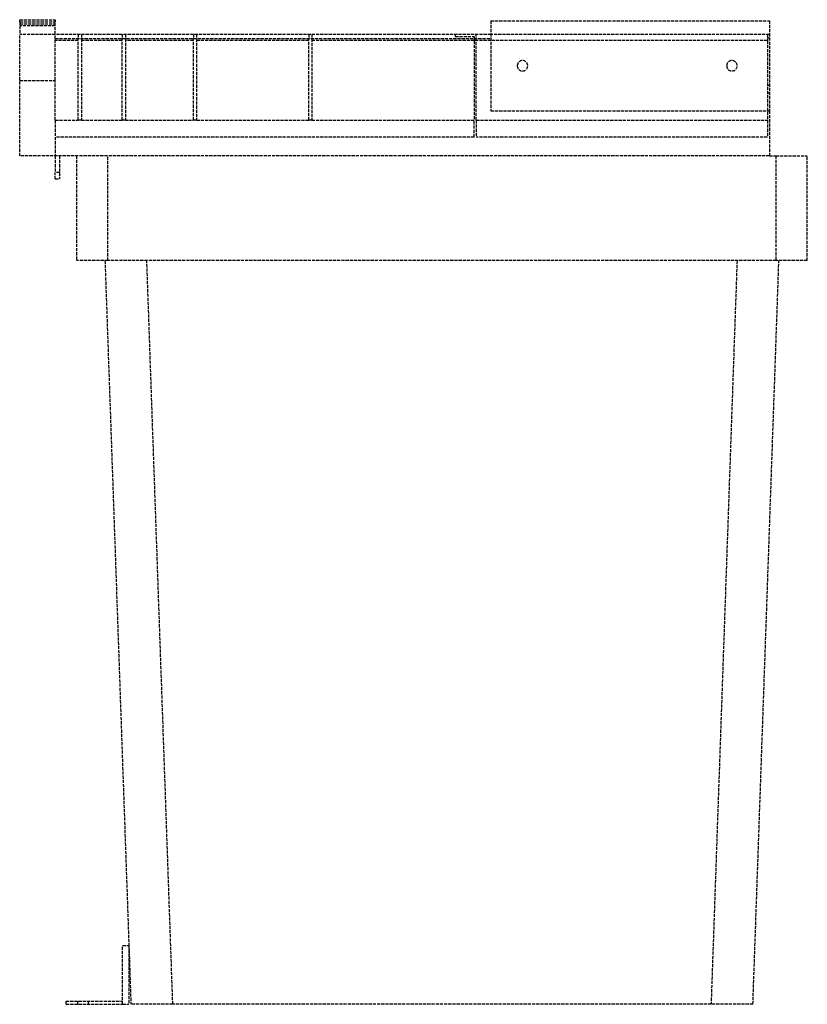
# Model space of a CAD drawing. Header units: millimetres. Extents: x -376 to 0, y 0 to 470.
import ezdxf

# ---------------------------------------------------------------- set-up
doc = ezdxf.new("R2010")
doc.units = ezdxf.units.MM
doc.header["$LTSCALE"] = 10
doc.linetypes.add('ALLCAD_Strich', pattern=[0.2, 0.15, -0.05])
doc.layers.add('BESCH_KONT_sich_schn_seit_2d', color=160, linetype='Continuous')

msp = doc.modelspace()

# ---------------------------------------------------------------- linework, layer by layer
at = {"layer": 'BESCH_KONT_sich_schn_seit_2d', "linetype": 'ALLCAD_Strich', "extrusion": (-1.09476e-47, 1, -2.22045e-16)}
for p, q in [((-376.09, 470), (-376.09, 469.99)), ((-376.09, 470), (-359.09, 470)), ((-359.09, 469.99), (-359.09, 470)), ((-376.09, 469.99), (-359.09, 469.99)), ((-376.09, 469), (-376.09, 469.99)), ((-376.09, 469), (-376.09, 463)), ((-376.09, 469), (-359.09, 469)), ((-376.09, 468.96), (-359.09, 468.96)), ((-376.09, 468), (-359.09, 468)), ((-359.09, 467), (-376.09, 467)), ((-359.09, 469.99), (-359.09, 469)), ((-359.09, 463), (-359.09, 469)), ((-151.09, 469.5), (-151.09, 426.5)), ((-151.09, 469.5), (-18.09, 469.5)), ((-18.09, 469.5), (-18.09, 426.5)), ((-359.09, 463), (-376.09, 463)), ((-376.09, 441), (-376.09, 463)), ((-151.09, 463), (-359.09, 463)), ((-359.09, 461), (-359.09, 463)), ((-359.09, 461), (-151.09, 461)), ((-359.09, 441), (-359.09, 461)), ((-348.09, 463), (-348.09, 461)), ((-348.09, 422), (-348.09, 461)), ((-346.59, 463), (-346.59, 461)), ((-346.59, 461), (-346.59, 422)), ((-327.09, 463), (-327.09, 461)), ((-327.09, 422), (-327.09, 461)), ((-325.59, 463), (-325.59, 461)), ((-325.59, 461), (-325.59, 422)), ((-293.09, 463), (-293.09, 461)), ((-293.09, 422), (-293.09, 461)), ((-291.59, 463), (-291.59, 461)), ((-291.59, 461), (-291.59, 422)), ((-238.09, 463), (-238.09, 461)), ((-238.09, 422), (-238.09, 461)), ((-236.59, 463), (-236.59, 461)), ((-236.59, 461), (-236.59, 422)), ((-168.09, 463), (-168.09, 462)), ((-168.09, 462), (-159.09, 462)), ((-159.09, 462), (-159.09, 460)), ((-158.09, 460), (-158.09, 463)), ((-18.09, 463), (-151.09, 463)), ((-19.09, 463), (-19.09, 460)), ((-18.09, 461.19), (-19.09, 461.19)), ((-348.09, 460), (-359.09, 460)), ((-327.09, 460), (-346.59, 460)), ((-293.09, 460), (-325.59, 460)), ((-238.09, 460), (-291.59, 460)), ((-159.09, 460), (-236.59, 460)), ((-158.09, 460), (-159.09, 460)), ((-159.09, 460), (-159.09, 422)), ((-158.09, 422), (-158.09, 460)), ((-19.09, 460), (-158.09, 460)), ((-19.09, 460), (-19.09, 422)), ((-376.09, 405), (-376.09, 441)), ((-376.09, 441), (-359.09, 441)), ((-359.09, 422), (-359.09, 441)), ((-18.09, 438.62), (-19.09, 438.62)), ((-18.09, 435), (-19.09, 435)), ((-151.09, 426.5), (-18.09, 426.5)), ((-18.09, 426.51), (-18.09, 426.51)), ((-18.09, 426.51), (-18.09, 426.51)), ((-18.09, 426.51), (-18.09, 426.51)), ((-18.09, 426.5), (-18.09, 426.51)), ((-18.09, 426.51), (-18.09, 426.51)), ((-18.09, 426.51), (-18.09, 426.51)), ((-18.09, 426.51), (-18.09, 426.51)), ((-18.09, 426.51), (-18.09, 426.51)), ((-18.09, 426.51), (-18.09, 426.51)), ((-18.09, 426.51), (-18.09, 426.51)), ((-18.09, 426.51), (-18.09, 426.51)), ((-18.09, 426.5), (-18.09, 405)), ((-18.09, 426.5), (-18.09, 426.5)), ((-18.09, 426.5), (-18.09, 426.5)), ((-18.09, 426.5), (-18.09, 426.5)), ((-18.09, 426.5), (-18.09, 426.5)), ((-18.09, 426.5), (-18.09, 426.5)), ((-18.09, 426.5), (-18.09, 426.5)), ((-18.09, 426.5), (-18.09, 426.5)), ((-359.09, 422), (-359.09, 414)), ((-359.09, 422), (-348.09, 422)), ((-346.59, 422), (-348.09, 422)), ((-346.59, 422), (-327.09, 422)), ((-325.59, 422), (-327.09, 422)), ((-325.59, 422), (-293.09, 422)), ((-291.59, 422), (-293.09, 422)), ((-291.59, 422), (-238.09, 422)), ((-236.59, 422), (-238.09, 422)), ((-236.59, 422), (-159.09, 422)), ((-159.09, 414), (-159.09, 422)), ((-158.09, 422), (-158.09, 414)), ((-158.09, 422), (-19.09, 422)), ((-19.09, 422), (-19.09, 414)), ((-359.09, 414), (-359.09, 405)), ((-159.09, 414), (-359.09, 414)), ((-19.09, 414), (-158.09, 414)), ((-18.09, 405), (-376.09, 405)), ((-359.09, 405), (-359.09, 397)), ((-357.09, 405), (-357.09, 397)), ((-348.94, 405), (-348.94, 355)), ((-333.94, 355), (-333.94, 405)), ((-18.09, 405), (-15, 405)), ((-15, 405), (-15, 355)), ((-15, 405), (0, 405)), ((0, 355), (0, 405)), ((-359.09, 394), (-359.09, 397)), ((-357.09, 397), (-359.09, 397)), ((-357.09, 397), (-357.09, 394)), ((-359.09, 394), (-357.09, 394)), ((-333.94, 355), (-348.94, 355)), ((-335.37, 355), (-322.97, 0)), ((-15, 355), (-333.94, 355)), ((-302.98, 0), (-315.38, 355)), ((-33.56, 355), (-45.96, 0)), ((-25.97, 0), (-13.57, 355)), ((0, 355), (-15, 355)), ((-326.97, 0), (-326.97, 28)), ((-326.97, 28), (-323.97, 28)), ((-323.97, 28), (-323.97, 0)), ((-353.97, 0), (-353.97, 1.5)), ((-353.97, 1.5), (-326.97, 1.5)), ((-353.97, 0), (-326.97, 0)), ((-348.47, 1.5), (-348.47, 0)), ((-343.47, 1.5), (-343.47, 0)), ((-326.97, 0), (-323.97, 0)), ((-302.98, 0), (-322.97, 0)), ((-45.96, 0), (-302.98, 0)), ((-25.97, 0), (-45.96, 0))]:
    msp.add_line(p, q, dxfattribs=at)
at = {"layer": 'BESCH_KONT_sich_schn_seit_2d', "linetype": 'ALLCAD_Strich', "extrusion": (-2.22045e-16, -2.22045e-16, -1)}
for centre in [(136, 448), (136, 448), (36, 448), (36, 448)]:
    msp.add_circle(centre, 2.5, dxfattribs=at)

doc.saveas('drawing.dxf')
